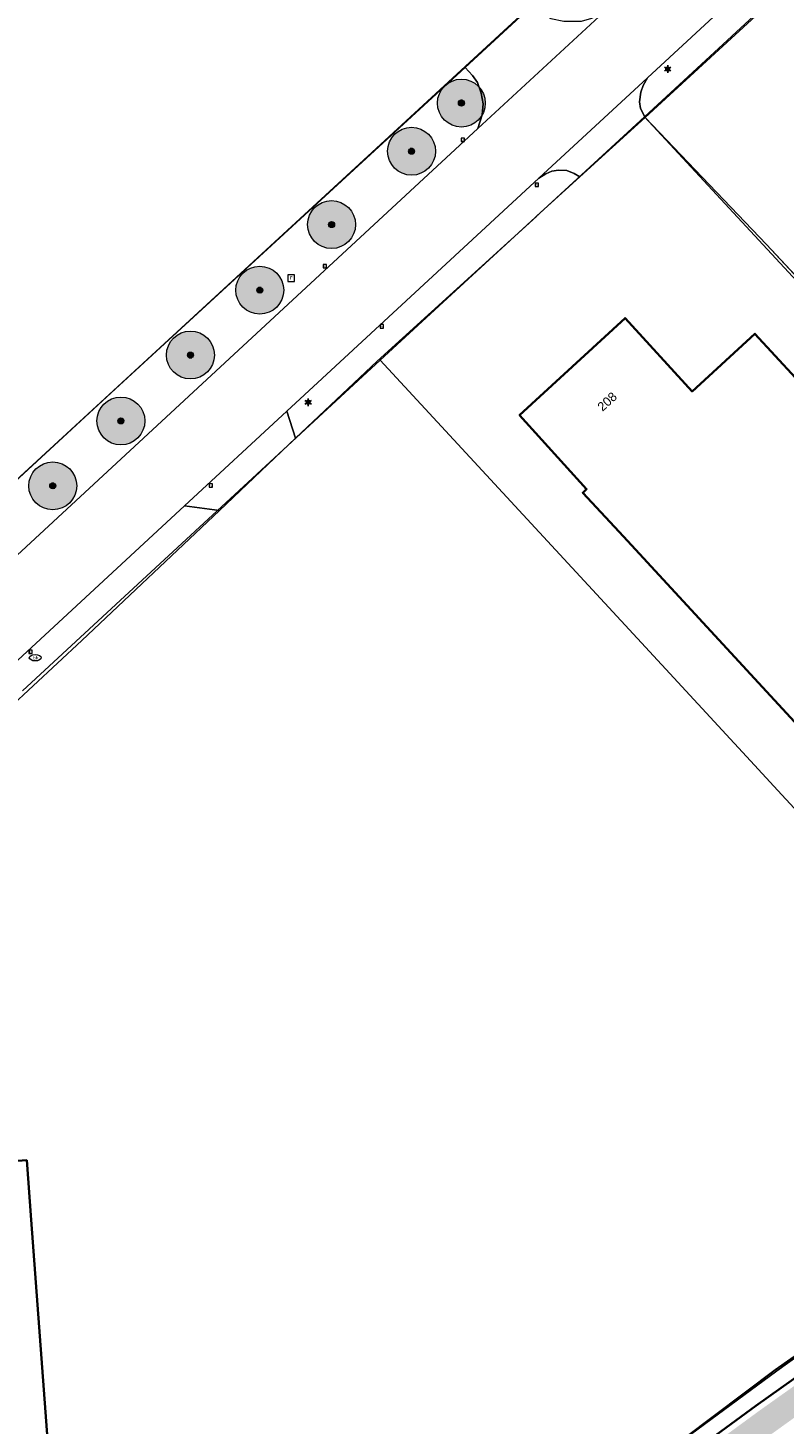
# Model space of a CAD drawing. Header units: millimetres. Extents: x 162876 to 168130, y 402614 to 405602.
# Tile 27 of 256: x 164183 to 164246, y 403317 to 403433. Entities that reach past the tile are written whole.
import ezdxf
from ezdxf.enums import TextEntityAlignment as Align

# ---------------------------------------------------------------- set-up
doc = ezdxf.new("R2010")
doc.units = ezdxf.units.MM
for name, color, linetype, lineweight in [('X-CA190022.004-UO-BGT_Ondergrond$0$GE_201_SHDHek_Lijn_GEM', 253, 'X-CA190022.004-UO-BGT_Ondergrond$0$Hekwerk', 9), ('X-CA190022.004-UO-BGT_Ondergrond$0$GE_251_SPRTrein_as_Lijn_GEM', 253, 'Continuous', 9), ('X-CA190022.004-UO-BGT_Ondergrond$0$GE_260_OSHOVERIGESCHEIDING_Lijn_GEM', 253, 'Continuous', 9), ('X-CA190022.004-UO-BGT_Ondergrond$0$GE_314_WGDRijbaanLokaleweg_Vlak_GEM', 253, 'Continuous', 9), ('X-CA190022.004-UO-BGT_Ondergrond$0$GE_322_WGDInrit_Vlak_GEM', 253, 'Continuous', 9), ('X-CA190022.004-UO-BGT_Ondergrond$0$GE_367_OWGBerm_groenvoorziening_grasenk_GEM', 253, 'Continuous', 9), ('X-CA190022.004-UO-BGT_Ondergrond$0$GE_401_OTDErf_Vlak_GEM', 253, 'Continuous', 9), ('X-CA190022.004-UO-BGT_Ondergrond$0$GE_4502_GBKN_Huisnummer_Lijn_GEM', 7, 'Continuous', 9), ('X-CA190022.004-UO-BGT_Ondergrond$0$GE_601_PNDgrondvlakpand_Vlak_MV_GEM', 34, 'Continuous', 35), ('X-CA190022.004-UO-BGT_Ondergrond$0$GE_861_PALLichtmast_Punt_GEM', 202, 'Continuous', 25), ('X-CA190022.004-UO-BGT_Ondergrond$0$GE_882_PutBrandkraan_Punt_GEM', 150, 'Continuous', 25), ('X-CA190022.004-UO-BGT_Ondergrond$0$GE_885_PutInspectieofRioolput_Punt_GEM', 253, 'Continuous', 9), ('X-CA190022.004-UO-BGT_Ondergrond$0$GE_886_PutKolk_Punt_GEM', 253, 'Continuous', 9), ('X-CA190022.004-UO-BGT_Ondergrond$0$N-WE-RI-PUT_INSPECTIE-S', 253, 'Continuous', 9), ('X-CA190022.004-UO-GZM_Werkgrens$0$N-WE-KG-GRENS_SYSTEEMGRENS-G', 7, 'X-CA190022.004-UO-GZM_Werkgrens$0$KG-OG', 35), ('X-CA190022.004-UO-KAD_Percelen$0$B-WE-KG-GRENS_PERCEEL-GV', 150, 'Continuous', 9)]:
    doc.layers.add(name, color=color, linetype=linetype, lineweight=lineweight)
doc.layers.add('X-CA190022.004-UO-DWM_Beplanting_v0.1$0$B-WE-GR-BOOM-S AFKOMSTIG UIT BOMENBESTAND GEMEENTE', color=252, linetype='Continuous')
doc.layers.add('X-CA190022.004-UO-OPB_Opbreek_v0.1$0$V-WE-GR-GRAS-V', color=7, linetype='Continuous', lineweight=18, true_color=0x67a552, transparency=0.5)
doc.styles.add('X-CA190022.004-UO-BGT_Ondergrond$0$BGT_NAR', font='arial.ttf', dxfattribs={"height": 1})
doc.styles.add('X-CA190022.004-UO-BGT_Ondergrond$0$NLCS-ISO', font='NLCS-ISO.ttf')
doc.linetypes.add('X-CA190022.004-UO-BGT_Ondergrond$0$Hekwerk', pattern='A,5,-1.5,[2,dgnlstyle-Veghel.shx,S=0.007937,R=0,X=0,Y=0],-1.5', length=8)
doc.linetypes.add('X-CA190022.004-UO-GZM_Werkgrens$0$KG-OG', pattern='A,5.5,-1.5,[2,NLCS.SHX,S=0.5,R=0,X=0,Y=0],-1.5', length=8.5)

# ---------------------------------------------------------------- blocks, each defined once
blk = doc.blocks.new('X-CA190022.004-UO-BGT_Ondergrond$0$SRI-KOLK-SO')
at = {"color": 0, "linetype": 'ByBlock', "lineweight": 18}
blk.add_lwpolyline([(-1.125, -1.125), (1.125, -1.125), (1.125, 1.125), (-1.125, 1.125)], close=True, dxfattribs=at)
at = {"color": 0, "linetype": 'ByBlock', "lineweight": 18, "style": 'X-CA190022.004-UO-BGT_Ondergrond$0$NLCS-ISO'}
blk.add_text('k', height=1.5, dxfattribs=at).set_placement((0, 0), align=Align.MIDDLE_CENTER)
blk = doc.blocks.new('X-CA190022.004-UO-BGT_Ondergrond$0$IMGEOKolk')
at = {"xscale": 5, "yscale": 5, "zscale": 5}
blk.add_blockref('X-CA190022.004-UO-BGT_Ondergrond$0$SRI-KOLK-SO', (0, 0), dxfattribs=at)
blk = doc.blocks.new('X-CA190022.004-UO-BGT_Ondergrond$0$SKL-WATER_BRANDKRAAN_BRANDPUT-SO')
at = {"color": 0, "linetype": 'ByBlock', "lineweight": 18}
blk.add_ellipse((0, 0), major_axis=(2.5, 0), ratio=0.54, dxfattribs=at)
at = {"color": 0, "linetype": 'ByBlock', "lineweight": 18, "style": 'X-CA190022.004-UO-BGT_Ondergrond$0$NLCS-ISO'}
blk.add_text('bk', height=1.5, dxfattribs=at).set_placement((0.16, 0), align=Align.MIDDLE_CENTER)
blk = doc.blocks.new('X-CA190022.004-UO-BGT_Ondergrond$0$IMGEOBrandkraanput')
at = {"xscale": 5, "yscale": 5, "zscale": 5}
blk.add_blockref('X-CA190022.004-UO-BGT_Ondergrond$0$SKL-WATER_BRANDKRAAN_BRANDPUT-SO', (0, 0), dxfattribs=at)
blk = doc.blocks.new('X-CA190022.004-UO-BGT_Ondergrond$0$SRI-PUT_INSPECTIEPUT_RIOOLPUT-SO')
at = {"color": 0, "linetype": 'ByBlock', "lineweight": 18}
blk.add_lwpolyline([(-1.12, -1.12), (1.12, -1.12), (1.12, 1.12), (-1.12, 1.12)], close=True, dxfattribs=at)
at = {"color": 0, "linetype": 'ByBlock', "lineweight": 18, "style": 'X-CA190022.004-UO-BGT_Ondergrond$0$NLCS-ISO'}
blk.add_text('r', height=1.5, dxfattribs=at).set_placement((0, 0.28), align=Align.MIDDLE_CENTER)
blk = doc.blocks.new('X-CA190022.004-UO-BGT_Ondergrond$0$IMGEOInspectierioolput')
at = {"layer": 'X-CA190022.004-UO-BGT_Ondergrond$0$N-WE-RI-PUT_INSPECTIE-S', "xscale": 10, "yscale": 10, "zscale": 10}
blk.add_blockref('X-CA190022.004-UO-BGT_Ondergrond$0$SRI-PUT_INSPECTIEPUT_RIOOLPUT-SO', (0, 0), dxfattribs=at)
blk = doc.blocks.new('X-CA190022.004-UO-BGT_Ondergrond$0$N-SIE-WEG_LICHTMAST-SO')
h = blk.add_hatch(color=256)
h.paths.add_polyline_path([(1.16, 0.5, 0.658505), (-1.16, 0.5)])
h.paths.add_polyline_path([(-1.16, -0.5, 0.658505), (1.16, -0.5)])
at = {"flags": 128}
for points in [[(-2.19, 1.27), (-1.1, 0.63)], [(-1.16, 0.5), (1.16, 0.5)], [(0, 1.27), (0, 2.53)], [(1.1, 0.63), (2.19, 1.27)], [(-2.19, -1.27), (-1.1, -0.63)], [(-1.16, -0.5), (1.16, -0.5)], [(0, -1.27), (0, -2.53)], [(2.19, -1.27), (1.1, -0.63)]]:
    blk.add_lwpolyline(points, dxfattribs=at)
at = {"ltscale": 0.5}
blk.add_circle((0, 0), 1.27, dxfattribs=at)
at = {"style": 'X-CA190022.004-UO-BGT_Ondergrond$0$NLCS-ISO'}
blk.add_attdef('TYPE', text='', height=1.8, dxfattribs=at).set_placement((0, 2.53), align=Align.BOTTOM_CENTER)
blk = doc.blocks.new('X-CA190022.004-UO-BGT_Ondergrond$0$IMGEOLichtmastpaal')
at = {"xscale": 5, "yscale": 5, "zscale": 5}
blk.add_blockref('X-CA190022.004-UO-BGT_Ondergrond$0$N-SIE-WEG_LICHTMAST-SO', (0, 6.4), dxfattribs=at)
blk = doc.blocks.new('X-CA190022.004-UO-DWM_Beplanting_v0.1$0$SGR-BOOM_01-SO')
at = {"linetype": 'ByBlock', "lineweight": 18}
h = blk.add_hatch(color=0, dxfattribs=at)
h.dxf.hatch_style = 1
edge = h.paths.add_edge_path()
edge.add_arc((0, 0), 0.25, 0, 360)
at = {"color": 0, "linetype": 'ByBlock', "lineweight": 18}
for radius in [2, 0.25]:
    blk.add_circle((0, 0), radius, dxfattribs=at)
blk = doc.blocks.new('X-CA190022.004-UO-DWM_Beplanting_v0.1$0$IMGEOBoom')
at = {"transparency": 33554457}
h = blk.add_hatch(color=256, dxfattribs=at)
h.dxf.hatch_style = 1
edge = h.paths.add_edge_path()
edge.add_arc((0, 0), 100, 0, 360)
edge = h.paths.add_edge_path(flags=17)
edge.add_arc((0, 0), 12.5, 0, 360)
h = blk.add_hatch()
h.set_pattern_fill('ANGLE', color=256)
h.set_pattern_definition([(0, (0, 0), (0, 6.985), [5.08, -1.905]), (90, (0, 0), (-6.985, 4e-16), [5.08, -1.905])])
edge = h.paths.add_edge_path(flags=17)
edge.add_arc((0, 0), 12.5, 0, 360)
at = {"xscale": 50, "yscale": 50, "zscale": 50}
blk.add_blockref('X-CA190022.004-UO-DWM_Beplanting_v0.1$0$SGR-BOOM_01-SO', (0, 0), dxfattribs=at)

msp = doc.modelspace()

# ---------------------------------------------------------------- hatches: boundary and pattern name
at = {"layer": 'X-CA190022.004-UO-OPB_Opbreek_v0.1$0$V-WE-GR-GRAS-V'}
h = msp.add_hatch(color=256, dxfattribs=at)
h.dxf.hatch_style = 1
edge = h.paths.add_edge_path()
edge.add_line((164198.494, 403282.633), (164199.761, 403281.076))
edge.add_line((164199.761, 403281.076), (164215.89, 403293.75))
edge.add_line((164215.89, 403293.75), (164233.83, 403307.49))
edge.add_line((164233.83, 403307.49), (164241.48, 403312.985))
edge.add_line((164241.48, 403312.985), (164250.861, 403319.723))
edge.add_line((164250.861, 403319.723), (164258.18, 403324.98))
edge.add_line((164258.18, 403324.98), (164274.64, 403336.2))
edge.add_line((164274.64, 403336.2), (164297.05, 403350.58))
edge.add_line((164297.05, 403350.58), (164320.04, 403364.53))
edge.add_line((164320.04, 403364.53), (164331.41, 403371.01))
edge.add_line((164331.41, 403371.01), (164357.53, 403385.53))
edge.add_line((164357.53, 403385.53), (164366.62, 403390.14))
edge.add_line((164366.62, 403390.14), (164389.014, 403401.122))
edge.add_line((164389.014, 403401.122), (164392.63, 403402.895))
edge.add_line((164392.63, 403402.895), (164397.33, 403405.2))
edge.add_line((164397.33, 403405.2), (164445.43, 403428.64))
edge.add_line((164445.43, 403428.64), (164451.991, 403431.556))
edge.add_line((164451.991, 403431.556), (164460.333, 403435.32))
edge.add_line((164460.333, 403435.32), (164469.683, 403439.613))
edge.add_line((164469.683, 403439.613), (164469.616, 403439.778))
edge.add_line((164469.616, 403439.778), (164470.109, 403439.979))
edge.add_arc((164469.788, 403440.766), 0.85, 292.20692, 423.33687)
edge.add_arc((164467.533, 403436.303), 5.85, 63.21206, 115.37669)
edge.add_line((164465.025, 403441.589), (164464.623, 403441.398))
edge.add_line((164464.623, 403441.398), (164465.583, 403439.374))
edge.add_line((164465.583, 403439.374), (164433.189, 403424.212))
edge.add_arc((164443.54, 403385.949), 39.638, 105.1369, 116.32201)
edge.add_line((164425.964, 403421.477), (164425.967, 403421.472))
edge.add_line((164425.967, 403421.472), (164396.651, 403407.199))
edge.add_line((164396.651, 403407.199), (164370.322, 403394.225))
edge.add_line((164370.322, 403394.225), (164348.121, 403382.407))
edge.add_line((164348.121, 403382.407), (164330.425, 403372.846))
edge.add_line((164330.425, 403372.846), (164319.162, 403366.391))
edge.add_line((164319.162, 403366.391), (164296.168, 403352.517))
edge.add_line((164296.168, 403352.517), (164273.361, 403337.807))
edge.add_line((164273.361, 403337.807), (164265.474, 403332.533))
edge.add_line((164265.474, 403332.533), (164256.88, 403326.629))
edge.add_line((164256.88, 403326.629), (164249.633, 403321.48))
edge.add_line((164249.633, 403321.48), (164244.343, 403317.721))
edge.add_line((164244.343, 403317.721), (164240.156, 403314.657))
edge.add_line((164240.156, 403314.657), (164232.707, 403309.203))
edge.add_line((164232.707, 403309.203), (164214.782, 403295.659))
edge.add_line((164214.782, 403295.659), (164201.6, 403285.197))
edge.add_arc((164265.938, 403204.125), 103.5, 128.43539, 130.66509)

# ---------------------------------------------------------------- linework, layer by layer
at = {"layer": 'X-CA190022.004-UO-BGT_Ondergrond$0$GE_201_SHDHek_Lijn_GEM'}
for p, q in [((164225.408, 403435.142), (164219.757, 403429.914)), ((164190.18, 403402.755), (164219.757, 403429.914)), ((164244.941, 403415.139), (164234.797, 403425.741)), ((164256.764, 403402.439), (164244.941, 403415.139)), ((164205.583, 403398.957), (164212.388, 403405.398)), ((164175.088, 403388.839), (164190.18, 403402.755)), ((164199.21, 403392.924), (164205.583, 403398.957)), ((164187.725, 403382.052), (164199.21, 403392.924)), ((164245.67, 403321.126), (164272.398, 403339.903)), ((164235.52, 403313.512), (164245.67, 403321.126))]:
    msp.add_line(p, q, dxfattribs=at)
at = {"layer": 'X-CA190022.004-UO-BGT_Ondergrond$0$GE_251_SPRTrein_as_Lijn_GEM'}
msp.add_arc((165238.411, 401924.296), 1701.175, 124.999434, 125.930946, dxfattribs=at)
at = {"layer": 'X-CA190022.004-UO-BGT_Ondergrond$0$GE_260_OSHOVERIGESCHEIDING_Lijn_GEM'}
for p, q in [((164225.702, 403417.485), (164212.388, 403405.398)), ((164225.74, 403417.52), (164225.702, 403417.485))]:
    msp.add_line(p, q, dxfattribs=at)
at = {"layer": 'X-CA190022.004-UO-BGT_Ondergrond$0$GE_314_WGDRijbaanLokaleweg_Vlak_GEM', "flags": 128}
for points in [[(164171.712, 403379.416), (164172.084, 403379.76), (164220.815, 403424.824), (164231.312, 403434.53), (164251.364, 403453.071), (164259.771, 403460.845), (164260.937, 403461.923), (164269.442, 403469.787), (164301.838, 403499.752), (164302.958, 403500.79), (164306.775, 403504.328), (164315.372, 403512.298), (164341.662, 403536.67)], [(164346.364, 403532.147), (164336.681, 403523.174), (164330.498, 403517.445), (164315.256, 403503.321), (164305.01, 403493.828), (164295.413, 403484.949), (164288.546, 403478.6), (164286.117, 403476.354), (164265.184, 403457.002), (164261.843, 403453.913), (164234.977, 403429.074), (164225.894, 403420.677), (164204.85, 403401.219), (164196.292, 403393.307), (164175.226, 403373.829), (164174.284, 403372.958)]]:
    msp.add_lwpolyline(points, dxfattribs=at)
at = {"layer": 'X-CA190022.004-UO-BGT_Ondergrond$0$GE_322_WGDInrit_Vlak_GEM', "flags": 128}
for points in [[(164231.312, 403434.53), (164220.815, 403424.824), (164221.176, 403425.974), (164221.247, 403426.901), (164221.102, 403427.778), (164220.783, 403428.671), (164220.363, 403429.257), (164219.757, 403429.914), (164225.408, 403435.142), (164225.713, 403434.818), (164226.27, 403434.377), (164226.922, 403434.015), (164227.994, 403433.807), (164229.473, 403433.806), (164230.325, 403434.059), (164231.312, 403434.53)], [(164234.797, 403425.741), (164229.339, 403420.787), (164228.873, 403421.078), (164228.246, 403421.332), (164227.561, 403421.345), (164227.008, 403421.275), (164226.493, 403421.042), (164225.894, 403420.677), (164234.977, 403429.074), (164234.633, 403428.433), (164234.42, 403427.872), (164234.324, 403427.054), (164234.394, 403426.501), (164234.797, 403425.741)], [(164205.583, 403398.957), (164199.21, 403392.924), (164196.292, 403393.307), (164204.85, 403401.219), (164205.583, 403398.957)]]:
    msp.add_lwpolyline(points, dxfattribs=at)
at = {"layer": 'X-CA190022.004-UO-BGT_Ondergrond$0$GE_367_OWGBerm_groenvoorziening_grasenk_GEM', "flags": 128}
for points in [[(164264.875, 403453.404), (164234.797, 403425.741), (164234.394, 403426.501), (164234.324, 403427.054), (164234.42, 403427.872), (164234.633, 403428.433), (164234.977, 403429.074), (164261.843, 403453.913), (164264.875, 403453.404)], [(164179.494, 403270.177), (164194.84, 403282.196), (164211.087, 403295.268), (164231.111, 403310.634), (164235.52, 403313.512), (164245.67, 403321.126), (164272.398, 403339.903), (164288.143, 403349.736), (164298.889, 403356.556), (164334.793, 403377.305), (164364.293, 403392.58), (164387.358, 403404.682), (164390.724, 403406.448), (164393.105, 403407.697), (164407.616, 403414.349), (164425.803, 403423.104), (164434.433, 403427.217), (164453.635, 403436.286), (164460.737, 403439.749), (164463.143, 403440.873), (164465.039, 403441.76)], [(164168.068, 403376.935), (164167.237, 403376.963), (164166.374, 403377.205), (164165.844, 403377.596), (164165.249, 403378.266), (164164.864, 403378.985), (164164.757, 403379.767), (164164.807, 403380.088), (164164.85, 403380.338), (164165.882, 403380.425), (164174.239, 403388.121), (164175.088, 403388.839), (164190.18, 403402.755), (164219.757, 403429.914), (164220.363, 403429.257), (164220.783, 403428.671), (164221.102, 403427.778), (164221.247, 403426.901), (164221.176, 403425.974), (164220.815, 403424.824)], [(164220.815, 403424.824), (164172.084, 403379.76), (164171.712, 403379.416)], [(164225.702, 403417.485), (164212.388, 403405.398), (164205.583, 403398.957), (164204.85, 403401.219), (164225.894, 403420.677), (164226.493, 403421.042), (164227.008, 403421.275), (164227.561, 403421.345), (164228.246, 403421.332), (164228.873, 403421.078), (164229.339, 403420.787), (164225.74, 403417.52), (164225.702, 403417.485)], [(164199.21, 403392.924), (164187.725, 403382.052), (164175.49, 403370.704), (164175.226, 403373.829), (164196.292, 403393.307), (164199.21, 403392.924)]]:
    msp.add_lwpolyline(points, dxfattribs=at)
at = {"layer": 'X-CA190022.004-UO-BGT_Ondergrond$0$GE_401_OTDErf_Vlak_GEM', "flags": 128}
for points in [[(164305.031, 403508.506), (164291.568, 403496.14), (164275.779, 403481.606), (164264.086, 403471.14), (164260.024, 403466.927), (164255.573, 403463.083), (164254.301, 403461.937), (164250.244, 403458.057), (164241.227, 403449.781), (164236.977, 403445.845), (164225.408, 403435.142), (164219.757, 403429.914), (164190.18, 403402.755), (164175.088, 403388.839)], [(164387.358, 403404.682), (164364.293, 403392.58), (164334.793, 403377.305), (164298.889, 403356.556), (164278.484, 403378.666), (164256.764, 403402.439), (164244.941, 403415.139), (164234.797, 403425.741), (164264.875, 403453.404)], [(164175.49, 403370.704), (164187.725, 403382.052), (164199.21, 403392.924), (164205.583, 403398.957), (164212.388, 403405.398), (164225.702, 403417.485), (164225.74, 403417.52), (164229.339, 403420.787), (164234.797, 403425.741)], [(164234.797, 403425.741), (164244.941, 403415.139), (164256.764, 403402.439), (164278.484, 403378.666), (164298.889, 403356.556), (164288.143, 403349.736), (164272.398, 403339.903), (164245.67, 403321.126), (164235.52, 403313.512), (164231.111, 403310.634), (164211.087, 403295.268), (164194.84, 403282.196), (164179.494, 403270.177)], [(164232.991, 403390.759), (164229.571, 403394.407), (164229.897, 403394.712), (164224.293, 403400.893), (164233.112, 403408.986), (164238.72, 403402.863), (164243.966, 403407.679), (164247.347, 403403.995), (164284.898, 403363.374), (164270.508, 403350.09), (164232.991, 403390.759)], [(164186.863, 403288.439), (164146.767, 403285.491), (164148.907, 403256.384), (164134.246, 403249.587), (164131.672, 403284.379), (164131.618, 403285.109), (164126.845, 403349.528), (164146.794, 403350.965), (164146.65, 403353.244), (164160.316, 403354.248), (164160.834, 403346.968), (164163.141, 403345.04), (164170.389, 403345.532), (164170.987, 403337.746), (164183.122, 403338.64), (164183.49, 403333.654), (164186.863, 403288.439)]]:
    msp.add_lwpolyline(points, dxfattribs=at)
at = {"layer": 'X-CA190022.004-UO-BGT_Ondergrond$0$GE_601_PNDgrondvlakpand_Vlak_MV_GEM', "flags": 128}
for points in [[(164247.347, 403403.995), (164284.898, 403363.374), (164270.508, 403350.09), (164232.991, 403390.759), (164229.571, 403394.407), (164229.897, 403394.712), (164224.293, 403400.893), (164233.112, 403408.986), (164238.72, 403402.863), (164243.966, 403407.679), (164247.347, 403403.995)], [(164183.49, 403333.654), (164186.863, 403288.439), (164146.767, 403285.491), (164131.672, 403284.379), (164131.618, 403285.109), (164126.845, 403349.528), (164146.794, 403350.965), (164146.65, 403353.244), (164160.316, 403354.248), (164160.834, 403346.968), (164163.141, 403345.04), (164170.389, 403345.532), (164170.987, 403337.746), (164183.122, 403338.64), (164183.49, 403333.654)]]:
    msp.add_lwpolyline(points, dxfattribs=at)
at = {"layer": 'X-CA190022.004-UO-GZM_Werkgrens$0$N-WE-KG-GRENS_SYSTEEMGRENS-G', "ltscale": 0.2, "flags": 128}
msp.add_lwpolyline([(164202.447, 403276.261, -0.0070141), (164204.684, 403278.194), (164207.732, 403280.631), (164216.351, 403287.471), (164219.004, 403289.434), (164219.375, 403289.729), (164237.184, 403303.185), (164244.587, 403308.605), (164248.73, 403311.638), (164253.977, 403315.367), (164261.175, 403320.48), (164269.682, 403326.324), (164277.478, 403331.538), (164300.139, 403346.153), (164322.964, 403359.926), (164334.073, 403366.292), (164351.665, 403375.797), (164373.742, 403387.55), (164399.95, 403400.464), (164429.28, 403414.743), (164430.124, 403415.141), (164430.948, 403415.506), (164431.777, 403415.846), (164432.615, 403416.161), (164433.462, 403416.453), (164434.316, 403416.72), (164435.176, 403416.962), (164436.043, 403417.179), (164436.306, 403417.259, -0.0998207), (164451.982, 403417.179, 0.1310872), (164471.53, 403420.948), (164482.533, 403426.243), (164490.693, 403418.8), (164492.586, 403419.707), (164495.404, 403416.53, -0.0101004), (164498.074, 403413.536), (164499.385, 403412.005), (164502.276, 403408.653), (164509.274, 403412.948), (164511.768, 403416.461), (164509.186, 403420.201, -0.1750361), (164509.321, 403422.135, -0.1801291), (164510.517, 403423.431), (164518.825, 403427.315), (164545.03, 403439.927), (164571.695, 403452.754), (164577.955, 403456.064), (164591.472, 403464.142), (164595.446, 403466.159), (164599.431, 403468.182), (164600.854, 403468.863), (164605.94, 403471.242), (164622.016, 403477.758), (164627.273, 403479.889), (164631.947, 403481.905), (164633.267, 403482.539, 0.0847777), (164642.609, 403485.38), (164759.332, 403541.386), (164770.974, 403544.815), (164773.272, 403545.397), (164787.887, 403542.29), (164789.899, 403542.38), (164793.252, 403543.048), (164800.24, 403546.814), (164803.671, 403549.366), (164804.774, 403550.36), (164806.983, 403547.387), (164807.907, 403546.199), (164811.87, 403549.281), (164810.953, 403550.46), (164809.512, 403552.406), (164808.343, 403553.575), (164810.024, 403555.089), (164807.827, 403558.012), (164809.834, 403559.516, 0.0871986), (164816.707, 403566.833, -0.1361887), (164825.151, 403574.239), (164897.952, 403609.34), (164931.093, 403625.32), (165054.784, 403684.96), (165123.155, 403717.926), (165148.566, 403730.033), (165175.654, 403740.478), (165188.146, 403744.824), (165187.632, 403748.092), (165185.258, 403754.932), (165180.038, 403753.689, 0.0278458), (165177.051, 403752.466), (165119.698, 403725.141), (165051.309, 403692.167), (164927.618, 403632.527), (164894.477, 403616.547), (164821.676, 403581.445, 0.1361887), (164810.016, 403571.218, -0.0871986), (164805.039, 403565.919), (164803.02, 403564.408), (164799.415, 403569.204), (164798.615, 403568.604), (164797.815, 403568.006), (164797.216, 403568.806), (164793.371, 403565.926), (164793.97, 403565.126), (164792.376, 403563.932), (164795.885, 403559.064, -0.2015476), (164780.097, 403554.057, 0.0756556), (164771.169, 403553.982, -0.0097546), (164764.075, 403552.536), (164754.286, 403547.799), (164747.474, 403544.606), (164708.34, 403525.583), (164686.218, 403515.365), (164675.148, 403509.865), (164663.524, 403504.258), (164644.327, 403495.071), (164639.493, 403492.723), (164638.201, 403492.127, -0.2018183), (164621.846, 403491.8, 0.2094979), (164598.58, 403490.973), (164556.157, 403470.566), (164536.299, 403461.008), (164516.318, 403451.408), (164508.232, 403447.512), (164500.187, 403443.642), (164497.203, 403443.008), (164495.09, 403442.274, 0.1307945), (164492.913, 403444.811), (164488.435, 403447.885), (164494.899, 403449.835), (164490.315, 403452.233), (164484.484, 403450.597, -0.0764268), (164479.748, 403454.723), (164478.799, 403455.857), (164474.918, 403452.962), (164457.343, 403473.566), (164451.257, 403468.374), (164465.519, 403451.653, -0.4842969), (164464.817, 403448.113), (164461.416, 403446.394), (164463.893, 403441.77), (164464.916, 403439.614), (164433.017, 403424.683, 0.0516596), (164425.3, 403421.703), (164396.431, 403407.648), (164370.094, 403394.67), (164347.884, 403382.848), (164330.182, 403373.283), (164318.908, 403366.822), (164295.903, 403352.941), (164273.086, 403338.225), (164265.193, 403332.947), (164256.594, 403327.039), (164249.344, 403321.888), (164244.05, 403318.127), (164239.86, 403315.06), (164232.409, 403309.604), (164214.476, 403296.054), (164201.289, 403285.589, 0.0121311), (164197.414, 403282.357)], format="xyb", close=True, dxfattribs=at)
at = {"layer": 'X-CA190022.004-UO-KAD_Percelen$0$B-WE-KG-GRENS_PERCEEL-GV', "flags": 128}
for points in [[(164203.337, 403482.614), (164125.348, 403566.768), (164022.925, 403472.093), (164023.261, 403458.91), (164123.292, 403376.825), (164165.882, 403380.425), (164237.134, 403446.038)], [(164334.483, 403377.392), (164333.442, 403378.516), (164324.83, 403387.806), (164282.37, 403433.616), (164264.282, 403453.13), (164234.727, 403425.796), (164273.326, 403384.211), (164282.069, 403374.792), (164299.052, 403356.496)], [(164282.069, 403374.792), (164273.326, 403384.211), (164234.727, 403425.796), (164212.653, 403405.463), (164234.809, 403381.503), (164243.593, 403372.003), (164245.885, 403369.524), (164273.154, 403340.046), (164299.052, 403356.496)]]:
    msp.add_lwpolyline(points, close=True, dxfattribs=at)
for points in [[(164182.753, 403377.839), (164190.554, 403385.054), (164212.653, 403405.463), (164234.727, 403425.796), (164264.282, 403453.13), (164311.58, 403496.822), (164330.627, 403514.464), (164348.279, 403530.814), (164362.42, 403530.213), (164339.939, 403554.537), (164339.38, 403540.411), (164320.944, 403523.34), (164302.68, 403506.429), (164291.64, 403496.19), (164237.134, 403446.038), (164165.882, 403380.425)], [(164393.545, 403407.844), (164337.189, 403378.787), (164334.483, 403377.392), (164299.052, 403356.496), (164273.154, 403340.046), (164255.91, 403328.301), (164245.795, 403321.035), (164233.7, 403312.125), (164231.526, 403310.793), (164213.433, 403296.956), (164211.161, 403295.172), (164178.172, 403269.146)], [(164178.172, 403269.146), (164211.161, 403295.172), (164213.433, 403296.956), (164231.526, 403310.793), (164233.7, 403312.125), (164245.795, 403321.035), (164255.91, 403328.301), (164273.154, 403340.046), (164245.885, 403369.524), (164243.593, 403372.003), (164234.809, 403381.503), (164212.653, 403405.463), (164190.554, 403385.054), (164182.753, 403377.839)]]:
    msp.add_lwpolyline(points, dxfattribs=at)

# ---------------------------------------------------------------- block references
at = {"layer": 'X-CA190022.004-UO-BGT_Ondergrond$0$GE_861_PALLichtmast_Punt_GEM', "xscale": 0.025, "yscale": 0.025, "zscale": 0.025}
for p in [(164236.675, 403429.633), (164206.636, 403401.801)]:
    msp.add_blockref('X-CA190022.004-UO-BGT_Ondergrond$0$IMGEOLichtmastpaal', p, dxfattribs=at)
at = {"layer": 'X-CA190022.004-UO-BGT_Ondergrond$0$GE_882_PutBrandkraan_Punt_GEM', "xscale": 0.04, "yscale": 0.04, "zscale": 0.02}
msp.add_blockref('X-CA190022.004-UO-BGT_Ondergrond$0$IMGEOBrandkraanput', (164183.83, 403380.62), dxfattribs=at)
at = {"layer": 'X-CA190022.004-UO-BGT_Ondergrond$0$GE_885_PutInspectieofRioolput_Punt_GEM', "xscale": 0.025, "yscale": 0.025, "zscale": 0.025}
msp.add_blockref('X-CA190022.004-UO-BGT_Ondergrond$0$IMGEOInspectierioolput', (164205.211, 403412.323), dxfattribs=at)
at = {"layer": 'X-CA190022.004-UO-BGT_Ondergrond$0$GE_886_PutKolk_Punt_GEM', "xscale": 0.025, "yscale": 0.025, "zscale": 0.025}
for p in [(164219.56, 403423.875), (164225.748, 403420.134), (164208.034, 403413.332), (164212.797, 403408.303), (164198.5, 403395.007), (164183.424, 403381.108)]:
    msp.add_blockref('X-CA190022.004-UO-BGT_Ondergrond$0$IMGEOKolk', p, dxfattribs=at)
at = {"layer": 'X-CA190022.004-UO-DWM_Beplanting_v0.1$0$B-WE-GR-BOOM-S AFKOMSTIG UIT BOMENBESTAND GEMEENTE', "xscale": 0.02, "yscale": 0.02, "zscale": 0.02}
for p in [(164219.437, 403426.952), (164215.272, 403422.928), (164208.59, 403416.802), (164202.589, 403411.324), (164196.794, 403405.906), (164190.985, 403400.399), (164185.29, 403394.975)]:
    msp.add_blockref('X-CA190022.004-UO-DWM_Beplanting_v0.1$0$IMGEOBoom', p, dxfattribs=at)

# ---------------------------------------------------------------- texts
at = {"layer": 'X-CA190022.004-UO-BGT_Ondergrond$0$GE_4502_GBKN_Huisnummer_Lijn_GEM', "style": 'X-CA190022.004-UO-BGT_Ondergrond$0$BGT_NAR'}
msp.add_text('208', height=0.75, rotation=42.5, dxfattribs=at).set_placement((164231.617, 403402.016), align=Align.MIDDLE_CENTER)

doc.saveas('drawing.dxf')
